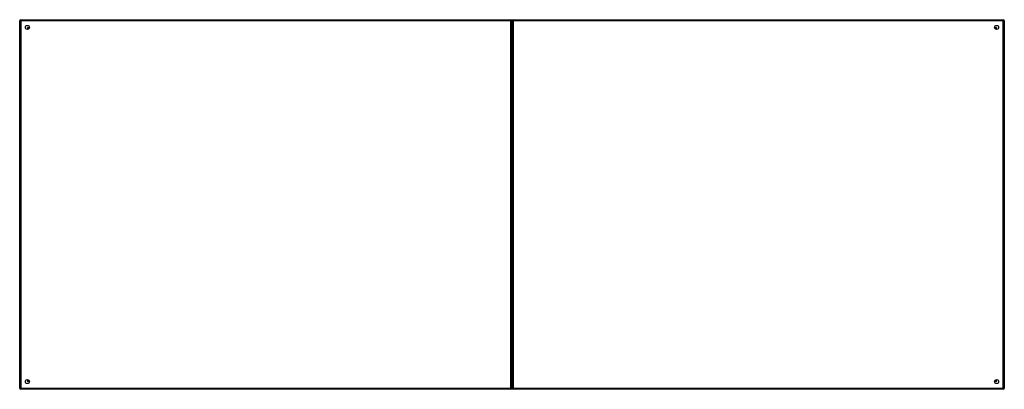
# Model space of a CAD drawing. Header units: inches. Extents: x 67.5 to 163.5, y 42.9 to 78.9.
import ezdxf

# ---------------------------------------------------------------- set-up
doc = ezdxf.new("R2010")
doc.units = ezdxf.units.IN
doc.header["$MEASUREMENT"] = 0
doc.layers.add('Visible Edges(ANSI)', color=7, linetype='Continuous', lineweight=25)
doc.layers.add('Visible Tangent Edges(ANSI)', color=7, linetype='Continuous', lineweight=25)

msp = doc.modelspace()

# ---------------------------------------------------------------- linework, layer by layer
at = {"layer": 'Visible Edges(ANSI)'}
for p, q in [((67.486, 42.991), (67.486, 78.793)), ((67.585, 78.892), (115.387, 78.892)), ((115.486, 42.991), (115.486, 78.793)), ((115.486, 78.793), (115.486, 42.991)), ((115.585, 78.892), (163.387, 78.892)), ((163.486, 78.793), (163.486, 42.991)), ((68.352, 77.995), (68.352, 77.986)), ((68.392, 78.026), (68.383, 78.026)), ((162.588, 78.026), (162.579, 78.026)), ((162.619, 77.986), (162.619, 77.995)), ((68.352, 43.799), (68.352, 43.79)), ((68.383, 43.759), (68.392, 43.759)), ((162.579, 43.759), (162.588, 43.759)), ((162.619, 43.79), (162.619, 43.799)), ((115.387, 42.892), (67.585, 42.892)), ((163.387, 42.892), (115.585, 42.892))]:
    msp.add_line(p, q, dxfattribs=at)
for centre in [(68.236, 78.142), (162.736, 78.142), (68.236, 43.642), (162.736, 43.642)]:
    msp.add_circle(centre, 0.195, dxfattribs=at)
for centre, radius, start, end in [((67.585, 78.793), 0.099, 90, 180), ((115.387, 78.793), 0.099, 0, 90), ((115.585, 78.793), 0.099, 90, 180), ((163.387, 78.793), 0.099, 0, 90), ((68.383, 77.995), 0.031, 90, 180), ((162.588, 77.995), 0.031, 0, 90), ((68.383, 43.79), 0.031, 180, 270), ((162.588, 43.79), 0.031, 270, 0), ((67.585, 42.991), 0.099, 180, 270), ((115.387, 42.991), 0.099, 270, 0), ((115.585, 42.991), 0.099, 180, 270), ((163.387, 42.991), 0.099, 270, 0)]:
    msp.add_arc(centre, radius, start, end, dxfattribs=at)
at = {"layer": 'Visible Tangent Edges(ANSI)'}
for p, q in [((67.486, 78.793), (67.585, 78.793)), ((67.585, 78.793), (67.585, 78.892)), ((67.585, 78.793), (67.585, 42.991)), ((115.387, 78.793), (67.585, 78.793)), ((115.387, 78.892), (115.387, 78.793)), ((115.387, 78.793), (115.486, 78.793)), ((115.387, 42.991), (115.387, 78.793)), ((115.486, 78.793), (115.585, 78.793)), ((115.585, 78.793), (115.585, 78.892)), ((115.585, 78.793), (115.585, 42.991)), ((163.387, 78.793), (115.585, 78.793)), ((163.387, 78.892), (163.387, 78.793)), ((163.387, 78.793), (163.486, 78.793)), ((163.387, 42.991), (163.387, 78.793)), ((68.253, 78.125), (68.383, 78.026)), ((68.352, 77.995), (68.253, 78.125)), ((68.253, 78.125), (68.43, 78.125)), ((68.253, 78.125), (68.253, 78.018)), ((68.253, 77.948), (68.253, 78.018)), ((162.541, 78.125), (162.718, 78.125)), ((162.588, 78.026), (162.718, 78.125)), ((162.718, 78.125), (162.619, 77.995)), ((162.718, 78.018), (162.718, 78.125)), ((162.718, 78.018), (162.718, 77.948)), ((68.253, 43.766), (68.253, 43.837)), ((68.253, 43.66), (68.352, 43.79)), ((68.253, 43.766), (68.253, 43.66)), ((68.383, 43.759), (68.253, 43.66)), ((68.43, 43.66), (68.253, 43.66)), ((162.718, 43.66), (162.541, 43.66)), ((162.718, 43.66), (162.588, 43.759)), ((162.619, 43.79), (162.718, 43.66)), ((162.718, 43.837), (162.718, 43.766)), ((162.718, 43.66), (162.718, 43.766)), ((67.585, 42.991), (67.486, 42.991)), ((67.585, 42.991), (115.387, 42.991)), ((67.585, 42.892), (67.585, 42.991)), ((115.387, 42.991), (115.387, 42.892)), ((115.486, 42.991), (115.387, 42.991)), ((115.585, 42.991), (115.486, 42.991)), ((115.585, 42.991), (163.387, 42.991)), ((115.585, 42.892), (115.585, 42.991)), ((163.387, 42.991), (163.387, 42.892)), ((163.486, 42.991), (163.387, 42.991))]:
    msp.add_line(p, q, dxfattribs=at)

doc.saveas('drawing.dxf')
